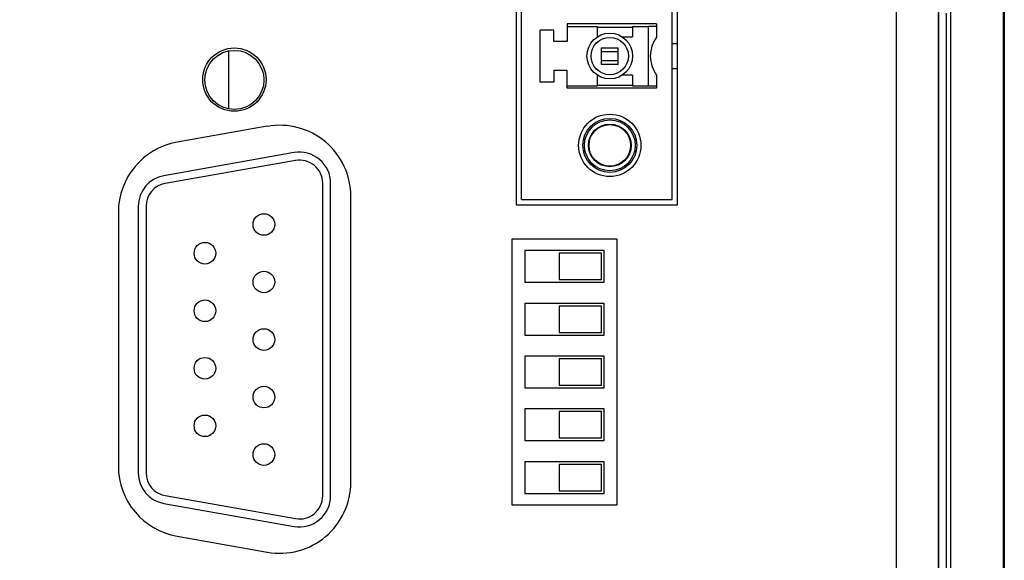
# Model space of a CAD drawing. Header units: inches. Extents: x 0 to 34, y 0 to 22.
# Tile 43 of 81: x 15 to 16.9, y 16.7 to 17.8. Entities that reach past the tile are written whole.
import ezdxf

# ---------------------------------------------------------------- set-up
doc = ezdxf.new("R2010")
doc.units = ezdxf.units.IN
doc.header["$LTSCALE"] = 1.87
doc.header["$MEASUREMENT"] = 0
doc.layers.get('0').update_dxf_attribs({"linetype": 'CONTINUOUS'})
doc.layers.add('DIMENSIONS', color=7, linetype='CONTINUOUS')
doc.styles.get("Standard").update_dxf_attribs({"font": 'txt', "width": 0.8})
doc.dimstyles.new('DIMSTYLE_1', dxfattribs={"dimtxt": 0.125, "dimasz": 0.18, "dimexe": 0.18, "dimexo": 0.0625, "dimgap": 0.09, "dimtad": 0, "dimtih": 1, "dimtoh": 1, "dimdec": 3, "dimzin": 4, "dimdsep": 46, "dimtxsty": 'STANDARD', "dimblk": '_FILLED', "dimblk1": '_FILLED', "dimblk2": '_FILLED', "dimcen": 0.09, "dimadec": 0, "dimazin": 0, "dimtp": 0.01, "dimtm": 0.01, "dimtfac": 1, "dimtdec": 3, "dimtofl": 0, "dimtmove": 0, "dimatfit": 3, "dimldrblk": '_FILLED', "dimfxl": 1, "dimtolj": 1, "dimtzin": 4, "dimarcsym": 0})

# ---------------------------------------------------------------- blocks, each defined once
blk = doc.blocks.new('_FILLED')
at = {"color": 0, "linetype": 'BYBLOCK'}
blk.add_solid([(0, 0), (-1, 0.174), (-1, -0.174)], dxfattribs=at)
blk = doc.blocks.new('*D14')
at = {"layer": 'DIMENSIONS', "color": 2, "linetype": 'CONTINUOUS'}
for p, q in [((11.5833, 16.6536), (11.5833, 17.0136)), ((15.3836, 16.6536), (11.4583, 16.6536)), ((13.8475, 15.3211), (11.4583, 15.3211)), ((11.5833, 15.3211), (11.5833, 14.9611))]:
    blk.add_line(p, q, dxfattribs=at)
at = {"layer": 'DIMENSIONS', "color": 2, "linetype": 'CONTINUOUS', "xscale": 0.18, "yscale": 0.18, "zscale": 0.18}
for p, rotation in [((11.5833, 16.6536), 270), ((11.5833, 15.3211), 90)]:
    blk.add_blockref('_FILLED', p, dxfattribs=dict(at, rotation=rotation))
at = {"layer": 'DIMENSIONS', "color": 2, "linetype": 'CONTINUOUS', "width": 0.8}
for s, p in [('1.332', (10.9208, 15.806)), ('[', (11.5458, 15.806)), ('33.84', (11.6458, 15.806)), (']', (12.1458, 15.806))]:
    blk.add_text(s, height=0.125, dxfattribs=at).set_placement(p)
blk = doc.blocks.new('*D15')
at = {"layer": 'DIMENSIONS', "color": 2, "linetype": 'CONTINUOUS'}
for p, q in [((13.8273, 18.7884), (11.4583, 18.7884)), ((11.5833, 18.7884), (11.5833, 18.3884)), ((11.5833, 17.9883), (11.5833, 18.3884)), ((11.5833, 18.3884), (11.5833, 17.618)), ((15.4387, 17.9883), (11.4583, 17.9883)), ((11.5833, 17.618), (11.9152, 17.618))]:
    blk.add_line(p, q, dxfattribs=at)
at = {"layer": 'DIMENSIONS', "color": 2, "linetype": 'CONTINUOUS', "xscale": 0.18, "yscale": 0.18, "zscale": 0.18}
for p, rotation in [((11.5833, 18.7884), 90), ((11.5833, 17.9883), 270)]:
    blk.add_blockref('_FILLED', p, dxfattribs=dict(at, rotation=rotation))
at = {"layer": 'DIMENSIONS', "color": 2, "linetype": 'CONTINUOUS', "width": 0.8}
for s, p in [('.800', (11.9777, 17.5555)), ('[', (12.5027, 17.5555)), ('20.32', (12.6027, 17.5555)), (']', (13.1027, 17.5555))]:
    blk.add_text(s, height=0.125, dxfattribs=at).set_placement(p)

msp = doc.modelspace()

# ---------------------------------------------------------------- linework, layer by layer
at = {"color": 7, "linetype": 'CONTINUOUS'}
for p, q in [((15.9519, 18.3773), (15.9519, 17.4006)), ((16.2573, 17.4006), (16.2573, 18.3773)), ((15.9619, 17.4106), (15.9619, 18.3673)), ((16.2473, 17.4106), (16.2473, 18.3673)), ((16.7758, 16.2552), (16.7758, 17.856)), ((16.8758, 16.2845), (16.8758, 17.8266)), ((16.6723, 17.7672), (16.6723, 16.3439)), ((16.7523, 17.7661), (16.7523, 16.3451)), ((16.7528, 16.3479), (16.7528, 17.7633)), ((16.7678, 16.3479), (16.7678, 17.7633)), ((16.0485, 17.7433), (16.0485, 17.7098)), ((16.2178, 17.7433), (16.0485, 17.7433)), ((16.0485, 17.7384), (16.1056, 17.7384)), ((16.1056, 17.7185), (16.1056, 17.7384)), ((16.1056, 17.7373), (16.1725, 17.7373)), ((16.1725, 17.7384), (16.1725, 17.7185)), ((16.1725, 17.7384), (16.202, 17.7384)), ((16.202, 17.7384), (16.202, 17.6261)), ((16.2178, 17.7433), (16.2178, 17.7183)), ((15.9973, 17.633), (15.9973, 17.7315)), ((16.0229, 17.7315), (15.9973, 17.7315)), ((16.0229, 17.7098), (16.0229, 17.7315)), ((16.1528, 17.7185), (16.1725, 17.7185)), ((16.0485, 17.7098), (16.0229, 17.7098)), ((16.2473, 17.7059), (16.2573, 17.7059)), ((15.4062, 17.6919), (15.4062, 17.5822)), ((16.1134, 17.6665), (16.1134, 17.698)), ((16.1134, 17.698), (16.1449, 17.698)), ((16.1449, 17.6905), (16.1134, 17.6905)), ((16.1449, 17.6665), (16.1449, 17.698)), ((16.1134, 17.674), (16.1449, 17.674)), ((16.1449, 17.6665), (16.1134, 17.6665)), ((16.0229, 17.6547), (16.0229, 17.633)), ((16.0485, 17.6547), (16.0229, 17.6547)), ((16.0485, 17.6212), (16.0485, 17.6547)), ((16.1056, 17.6261), (16.1056, 17.646)), ((16.1725, 17.646), (16.1528, 17.646)), ((16.1725, 17.646), (16.1725, 17.6261)), ((16.2178, 17.6462), (16.2178, 17.6212)), ((16.2473, 17.6586), (16.2573, 17.6586)), ((16.0229, 17.633), (15.9973, 17.633)), ((16.0485, 17.6261), (16.1056, 17.6261)), ((16.1056, 17.6272), (16.1725, 17.6272)), ((16.1725, 17.6261), (16.202, 17.6261)), ((16.2178, 17.6212), (16.0485, 17.6212)), ((15.4798, 17.5491), (15.3088, 17.5189)), ((15.5307, 17.4992), (15.2837, 17.4556)), ((15.5333, 17.4844), (15.2863, 17.4408)), ((15.5849, 16.8491), (15.5849, 17.4411)), ((15.5999, 16.8491), (15.5999, 17.4411)), ((15.6383, 16.875), (15.6383, 17.4161)), ((15.9619, 17.4106), (16.2473, 17.4106)), ((15.1973, 17.386), (15.1973, 16.9052)), ((15.2349, 17.3975), (15.2349, 16.8926)), ((15.2499, 17.3975), (15.2499, 16.8926)), ((15.9519, 17.4006), (16.2573, 17.4006)), ((15.9433, 17.3356), (15.9433, 16.8316)), ((16.1433, 17.3356), (15.9433, 17.3356)), ((16.1433, 16.8316), (16.1433, 17.3356)), ((15.9683, 17.3136), (15.9683, 17.2536)), ((16.1183, 17.3136), (15.9683, 17.3136)), ((16.0333, 17.3086), (16.0333, 17.2586)), ((16.1133, 17.3086), (16.0333, 17.3086)), ((16.1133, 17.2586), (16.1133, 17.3086)), ((16.1183, 17.2536), (16.1183, 17.3136)), ((15.9683, 17.2536), (16.1183, 17.2536)), ((16.0333, 17.2586), (16.1133, 17.2586)), ((15.9683, 17.2136), (15.9683, 17.1536)), ((16.1183, 17.2136), (15.9683, 17.2136)), ((16.0333, 17.2086), (16.0333, 17.1586)), ((16.1133, 17.2086), (16.0333, 17.2086)), ((16.1133, 17.1586), (16.1133, 17.2086)), ((16.1183, 17.1536), (16.1183, 17.2136)), ((16.0333, 17.1586), (16.1133, 17.1586)), ((15.9683, 17.1536), (16.1183, 17.1536)), ((15.9683, 17.1136), (15.9683, 17.0536)), ((16.1183, 17.1136), (15.9683, 17.1136)), ((16.0333, 17.1086), (16.0333, 17.0586)), ((16.1133, 17.1086), (16.0333, 17.1086)), ((16.1133, 17.0586), (16.1133, 17.1086)), ((16.1183, 17.0536), (16.1183, 17.1136)), ((15.9683, 17.0536), (16.1183, 17.0536)), ((16.0333, 17.0586), (16.1133, 17.0586)), ((15.9683, 17.0136), (15.9683, 16.9536)), ((16.1183, 17.0136), (15.9683, 17.0136)), ((16.1183, 16.9536), (16.1183, 17.0136)), ((16.0333, 17.0086), (16.0333, 16.9586)), ((16.1133, 17.0086), (16.0333, 17.0086)), ((16.1133, 16.9586), (16.1133, 17.0086)), ((15.9683, 16.9536), (16.1183, 16.9536)), ((16.0333, 16.9586), (16.1133, 16.9586)), ((15.9683, 16.9136), (15.9683, 16.8536)), ((16.1183, 16.9136), (15.9683, 16.9136)), ((16.0333, 16.9086), (16.0333, 16.8586)), ((16.1133, 16.9086), (16.0333, 16.9086)), ((16.1133, 16.8586), (16.1133, 16.9086)), ((16.1183, 16.8536), (16.1183, 16.9136)), ((15.2863, 16.8493), (15.5333, 16.8057)), ((15.9683, 16.8536), (16.1183, 16.8536)), ((16.0333, 16.8586), (16.1133, 16.8586)), ((15.2837, 16.8345), (15.5307, 16.791)), ((15.9433, 16.8316), (16.1433, 16.8316)), ((15.3088, 16.7722), (15.4798, 16.7421))]:
    msp.add_line(p, q, dxfattribs=at)
for centre, radius in [((16.1292, 17.6823), 0.0433), ((16.1292, 17.6823), 0.0354), ((15.4173, 17.6376), 0.06), ((15.4174, 17.6371), 0.056), ((16.1292, 17.513), 0.0591), ((16.1292, 17.513), 0.0512), ((16.1292, 17.513), 0.0482), ((16.1292, 17.513), 0.0404), ((16.1292, 17.513), 0.0394), ((15.4733, 17.3631), 0.0205), ((15.3615, 17.3086), 0.0205), ((15.4733, 17.2541), 0.0205), ((15.3615, 17.1996), 0.0205), ((15.4733, 17.1451), 0.0205), ((15.3615, 17.0906), 0.0205), ((15.4733, 17.0361), 0.0205), ((15.3615, 16.9816), 0.0205), ((15.4733, 16.9271), 0.0205)]:
    msp.add_circle(centre, radius, dxfattribs=at)
for centre, radius, start, end in [((16.267, 17.6823), 0.061, 143.7507, 216.2493), ((15.5033, 17.4161), 0.135, 0, 100), ((15.3323, 17.386), 0.135, 100, 180), ((15.5409, 17.4411), 0.059, 0, 100), ((15.5409, 17.4411), 0.044, 0, 100), ((15.2939, 17.3975), 0.059, 100, 180), ((15.2939, 17.3975), 0.044, 100, 180), ((15.3323, 16.9052), 0.135, 180, 260), ((15.2939, 16.8926), 0.059, 180, 260), ((15.2939, 16.8926), 0.044, 180, 260), ((15.5033, 16.875), 0.135, 260, 360), ((15.5409, 16.8491), 0.059, 260, 360), ((15.5409, 16.8491), 0.044, 260, 360)]:
    msp.add_arc(centre, radius, start, end, dxfattribs=at)
for points, knots in [([(16.8773, 17.8673), (16.8773, 17.6869), (16.8773, 17.326), (16.8773, 16.7847), (16.8773, 16.4238), (16.8773, 16.2434)], [0, 0, 0, 0, 0.333332, 0.666668, 1, 1, 1, 1]), ([(16.2178, 17.7386), (16.2178, 17.7386), (16.2176, 17.7386), (16.2173, 17.7386), (16.2168, 17.7385), (16.2161, 17.7385), (16.2153, 17.7385), (16.2143, 17.7385), (16.2131, 17.7384), (16.2118, 17.7384), (16.2104, 17.7384), (16.2088, 17.7384), (16.2072, 17.7384), (16.2055, 17.7384), (16.2038, 17.7384), (16.2026, 17.7384), (16.202, 17.7384)], [0, 0, 0, 0, 0.006604, 0.025524, 0.056568, 0.099508, 0.153842, 0.218584, 0.293352, 0.377019, 0.468231, 0.566465, 0.67003, 0.777532, 0.888203, 1, 1, 1, 1]), ([(16.202, 17.6261), (16.2026, 17.6261), (16.2038, 17.6261), (16.2055, 17.6261), (16.2072, 17.6261), (16.2088, 17.6261), (16.2104, 17.6261), (16.2118, 17.6261), (16.2131, 17.6261), (16.2143, 17.626), (16.2153, 17.626), (16.2161, 17.626), (16.2168, 17.626), (16.2173, 17.6259), (16.2176, 17.6259), (16.2178, 17.6259), (16.2178, 17.6259)], [0, 0, 0, 0, 0.111797, 0.22247, 0.329973, 0.433537, 0.531772, 0.622984, 0.70665, 0.781418, 0.84616, 0.900493, 0.943433, 0.974476, 0.993397, 1, 1, 1, 1])]:
    msp.add_open_spline(points, degree=3, knots=knots, dxfattribs=at)

# ---------------------------------------------------------------- dimensions: what is measured, and where the dimension line sits
at = {"layer": 'DIMENSIONS', "color": 2, "linetype": 'CONTINUOUS'}
for base, p1, p2, angle, picture, middle in [((11.5833, 17.9883), (13.8273, 18.7884), (15.4387, 17.9883), 270, '*D15', (12.5902, 17.618)), ((11.58329, 16.65356), (13.84749, 15.32112), (15.38359, 16.65356), 90, '*D14', (11.58329, 15.86853))]:
    dim = msp.add_linear_dim(base=base, p1=p1, p2=p2, angle=angle, dimstyle='DIMSTYLE_1', dxfattribs=at)
    dim.commit()
    dim.dimension.update_dxf_attribs({"geometry": picture, "text_midpoint": middle, "dimtype": 160})

doc.saveas('drawing.dxf')
